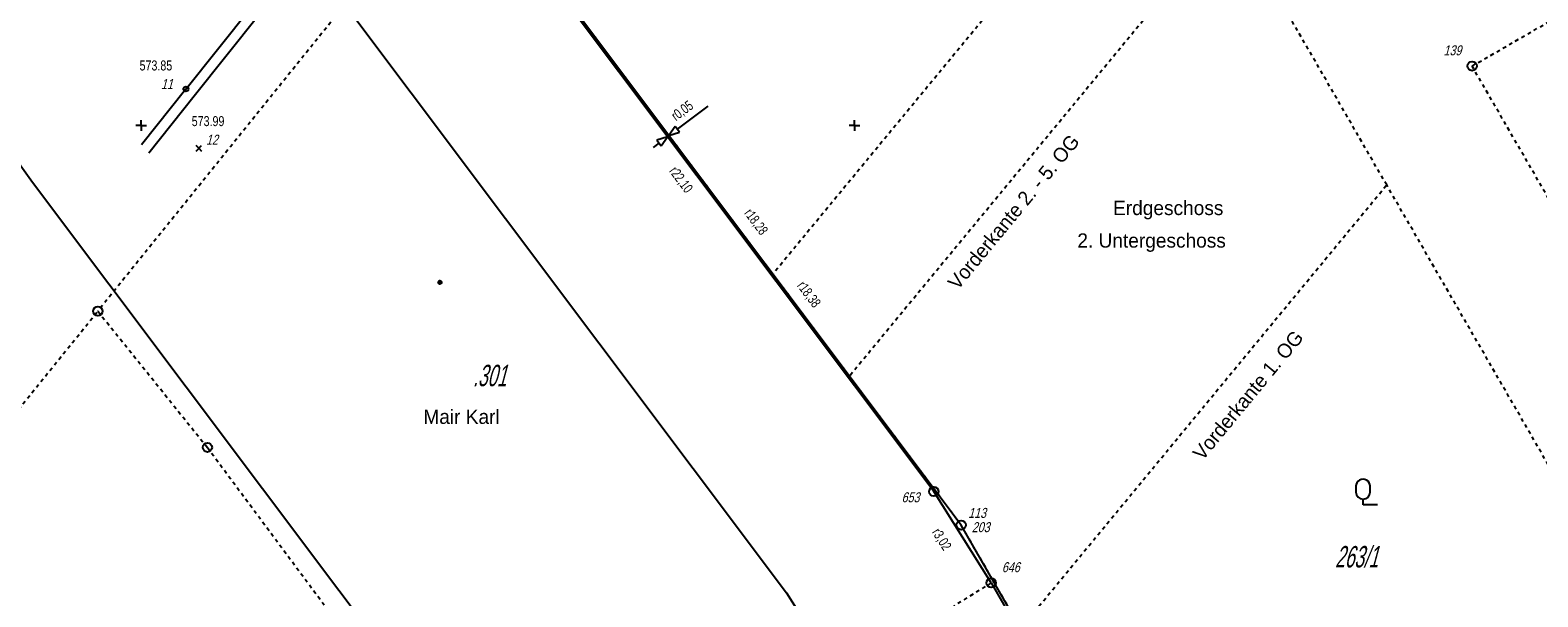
# Model space of a CAD drawing. Extents: x 0 to 80080, y 0 to 236956.
# Tile 4 of 8: x 79977 to 80019, y 236887 to 236903. Entities that reach past the tile are written whole.
import ezdxf

# ---------------------------------------------------------------- set-up
doc = ezdxf.new("R2010")
doc.units = 0
doc.header["$LTSCALE"] = 0.05
doc.header["$MEASUREMENT"] = 0
for name, pattern in [('GESTRICHELT', [1, 0.6, -0.4]), ('PUNKT', [0.36, 0.04, -0.32]), ('PUNKT2', [0.14, 0.04, -0.1]), ('VERDECKT2', [0.3, 0.14, -0.16])]:
    doc.linetypes.add(name, pattern=pattern)
doc.layers.get('0').update_dxf_attribs({"linetype": 'CONTINUOUS'})
for name, color, linetype in [('GRENZEN', 7, 'CONTINUOUS'), ('GRGRENZE', 7, 'CONTINUOUS'), ('HEKTAR', 7, 'CONTINUOUS'), ('HO', 7, 'CONTINUOUS'), ('KATASTER', 7, 'CONTINUOUS'), ('NUSYMB', 7, 'CONTINUOUS'), ('OBJEKTE', 7, 'CONTINUOUS'), ('PN', 7, 'CONTINUOUS'), ('SITHOEHE', 40, 'CONTINUOUS'), ('SITLAGE', 2, 'CONTINUOUS'), ('TBO', 3, 'CONTINUOUS')]:
    doc.layers.add(name, color=color, linetype=linetype)
doc.styles.add('AUDIT_D_040929113833-1', font='txt')

# ---------------------------------------------------------------- blocks, each defined once
blk = doc.blocks.new('GST', base_point=(295.049, 113.9358))
at = {"style": 'AUDIT_D_040929113833-1', "flags": 4}
blk.add_attdef('GST', (295.049, 113.9358), '', height=1, dxfattribs=at)
blk.add_attdef('GST', (295.049, 113.9358), '', height=1, dxfattribs=at)
blk = doc.blocks.new('BEMASS0008')
at = {"color": 7, "linetype": 'Continuous', "style": 'AUDIT_D_040929113833-1', "width": 0.75}
blk.add_text('r22,10', height=0.28, rotation=306.87, dxfattribs=at).set_placement((79994.7903, 236898.714))
blk = doc.blocks.new('BEMASS0009')
at = {"color": 7, "linetype": 'Continuous', "style": 'AUDIT_D_040929113833-1', "width": 0.75}
blk.add_text('r3,02', height=0.28, rotation=302.166, dxfattribs=at).set_placement((80002.1588, 236888.5912))
blk = doc.blocks.new('9', base_point=(134.9007, 189.0778))
at = {"color": 0, "linetype": 'Continuous'}
blk.add_circle((134.9007, 189.0778), 0.65, dxfattribs=at)
at = {"style": 'AUDIT_D_040929113833-1', "flags": 4}
for tag in ['HO', 'PN']:
    blk.add_attdef(tag, (135.9007, 190.0778), '', height=0.28, dxfattribs=at)
blk = doc.blocks.new('177', base_point=(65.0594, 82.5504))
at = {"color": 0, "linetype": 'Continuous'}
for p, q in [((64.0594, 85.1504), (64.0594, 84.3504)), ((66.0594, 84.3504), (66.0594, 85.1504)), ((65.0594, 82.5504), (65.0594, 83.3504)), ((67.0594, 82.5504), (65.0594, 82.5504))]:
    blk.add_line(p, q, dxfattribs=at)
for centre, start, end in [((65.0594, 85.1504), 0, 180.000005), ((65.0594, 84.3504), 180, 0)]:
    blk.add_arc(centre, 1, start, end, dxfattribs=at)
blk = doc.blocks.new('38', base_point=(174.6347, 173.4226))
at = {"color": 0, "linetype": 'Continuous'}
for radius in [0.25, 0.15]:
    blk.add_circle((174.6347, 173.4226), radius, dxfattribs=at)
blk = doc.blocks.new('11', base_point=(154.8674, 189.62))
at = {"color": 0, "linetype": 'Continuous'}
blk.add_circle((154.8674, 189.62), 0.35, dxfattribs=at)
at = {"style": 'AUDIT_D_040929113833-1', "flags": 4}
for tag in ['HO', 'PN']:
    blk.add_attdef(tag, (155.8674, 190.62), '', height=0.28, dxfattribs=at)
blk = doc.blocks.new('25', base_point=(294.8925, 187.6994))
at = {"color": 0, "linetype": 'Continuous'}
for p, q in [((294.5036, 187.3105), (295.2814, 188.0884)), ((294.8925, 187.6994), (294.5036, 188.0884)), ((294.8925, 187.6994), (295.2814, 187.3105))]:
    blk.add_line(p, q, dxfattribs=at)
at = {"style": 'AUDIT_D_040929113833-1', "flags": 4}
for tag in ['HO', 'PN']:
    blk.add_attdef(tag, (295.8925, 188.6994), '', height=0.28, dxfattribs=at)
blk = doc.blocks.new('13', base_point=(174.7973, 188.5503))
at = {"color": 0, "linetype": 'Continuous'}
for q in [(174.0473, 188.5503), (174.7973, 189.3003), (175.5473, 188.5503), (174.7973, 187.8003)]:
    blk.add_line((174.7973, 188.5503), q, dxfattribs=at)
at = {"style": 'AUDIT_D_040929113833-1', "flags": 4}
for tag in ['HO', 'PN']:
    blk.add_attdef(tag, (175.7973, 189.5503), '', height=0.28, dxfattribs=at)
blk = doc.blocks.new('BEMASS0056')
at = {"color": 7, "linetype": 'Continuous', "style": 'AUDIT_D_040929113833-1', "width": 0.75}
blk.add_text('r18,28', height=0.28, rotation=306.87, dxfattribs=at).set_placement((79996.8934, 236897.5348))
blk = doc.blocks.new('BEMASS0073')
at = {"color": 7, "linetype": 'Continuous'}
for p, q in [((79995.0352, 236899.893), (79995.8992, 236900.541)), ((79994.7552, 236899.683), (79994.4552, 236899.583)), ((79994.5752, 236899.423), (79994.7552, 236899.683)), ((79994.9752, 236899.973), (79994.7952, 236899.713)), ((79994.7952, 236899.713), (79995.0952, 236899.813)), ((79995.0952, 236899.813), (79994.9752, 236899.973)), ((79994.5152, 236899.503), (79994.3552, 236899.383)), ((79994.4552, 236899.583), (79994.5752, 236899.423))]:
    blk.add_line(p, q, dxfattribs=at)
at = {"color": 7, "linetype": 'Continuous', "style": 'AUDIT_D_040929113833-1', "width": 0.75}
blk.add_text('r0,05', height=0.28, rotation=36.87, dxfattribs=at).set_placement((79994.9952, 236900.113))
blk = doc.blocks.new('BEMASS0075')
at = {"color": 7, "linetype": 'Continuous', "style": 'AUDIT_D_040929113833-1', "width": 0.75}
blk.add_text('r18,38', height=0.28, rotation=306.87, dxfattribs=at).set_placement((79998.3759, 236895.5001))

msp = doc.modelspace()

# ---------------------------------------------------------------- linework, layer by layer
at = {"layer": 'GRGRENZE', "color": 7, "linetype": 'GESTRICHELT'}
msp.add_line((79988.96, 236907.41), (79978.79, 236894.79), dxfattribs=at)
at = {"layer": 'GRGRENZE', "color": 30, "linetype": 'Continuous'}
msp.add_line((80003.83, 236887.17), (80002.22, 236889.73), dxfattribs=at)
for points in [[(80002.22, 236889.73), (79988.96, 236907.41), (79996.39, 236916.43)], [(80003.83, 236887.17), (80006.4, 236882.7), (80006.79, 236881.95)]]:
    msp.add_lwpolyline(points, dxfattribs=at)
at = {"layer": 'GRGRENZE', "color": 7, "linetype": 'GESTRICHELT'}
msp.add_lwpolyline([(79971.41, 236885.66), (79978.79, 236894.79), (79981.86, 236890.97), (79987.11, 236883.89)], dxfattribs=at)
at = {"layer": 'OBJEKTE', "color": 7, "linetype": 'GESTRICHELT'}
msp.add_line((80003.83, 236887.17), (80000, 236884.79), dxfattribs=at)
at = {"layer": 'SITHOEHE', "color": 2, "linetype": 'Continuous'}
msp.add_line((79981.259, 236901.021), (79980.012, 236899.457), dxfattribs=at)
for points in [[(79981.259, 236901.021), (79991.396, 236913.73), (80000.53, 236925.137), (80002.089, 236926.122), (80005.239, 236927.255), (80010.743, 236936.018), (80011.807, 236937.712)], [(79981.493, 236900.834), (79991.63, 236913.543), (80000.733, 236924.91), (80002.221, 236925.851), (80005.438, 236927.008), (80010.997, 236935.858)], [(79980.215, 236899.231), (79981.493, 236900.834)]]:
    msp.add_lwpolyline(points, dxfattribs=at)
at = {"layer": 'TBO', "color": 3, "linetype": 'PUNKT'}
msp.add_line((80017.069, 236919.292), (79997.709, 236895.828), dxfattribs=at)
at = {"layer": 'TBO', "color": 3, "linetype": 'PUNKT2'}
for p, q in [((80011.015, 236906.487), (79999.857, 236892.964)), ((80014.916, 236898.33), (80011.874, 236903.6)), ((80002.986, 236888.792), (79992.017, 236903.417)), ((80018.664, 236861.631), (80002.986, 236888.792))]:
    msp.add_line(p, q, dxfattribs=at)
at = {"layer": 'TBO', "color": 3, "linetype": 'VERDECKT2'}
for p, q in [((80017.309, 236901.665), (80025.364, 236906.314)), ((80031.154, 236877.679), (80017.309, 236901.665))]:
    msp.add_line(p, q, dxfattribs=at)
at = {"layer": 'TBO', "color": 3, "linetype": 'Continuous'}
for p, q in [((80002.986, 236888.792), (79991.955, 236903.499)), ((80016.164, 236865.961), (80002.986, 236888.792))]:
    msp.add_line(p, q, dxfattribs=at)
at = {"layer": 'TBO', "color": 3, "linetype": 'GESTRICHELT'}
for p in [(80004.657, 236885.897), (80029.242, 236873.51)]:
    msp.add_line(p, (80014.916, 236898.33), dxfattribs=at)
at = {"layer": 'TBO', "color": 4, "linetype": 'Continuous'}
for points in [[(79993.333, 236936.469), (79991.311, 236934.017, 0.013095), (79990.827, 236933.398), (79989.668, 236931.835), (79986.457, 236927.957, 0.000242), (79986.448, 236927.946), (79984.828, 236925.986, 0.000417), (79984.812, 236925.967), (79977.382, 236916.947, 0.346032), (79976.96, 236898.41), (79989.85, 236881.223)], [(80001.046, 236930.104), (79999.024, 236927.652, 0.013095), (79998.862, 236927.446), (79997.543, 236925.665), (79994.159, 236921.579, 0.000242), (79994.156, 236921.575), (79992.536, 236919.615, 0.000417), (79992.531, 236919.609), (79985.101, 236910.589, 0.346032), (79984.96, 236904.41), (79998.097, 236886.894), (79999.545, 236884.592)]]:
    msp.add_lwpolyline(points, format="xyb", dxfattribs=at)

# ---------------------------------------------------------------- block references
at = {"layer": 'GRENZEN'}
ref = msp.add_blockref('GST', (79989.303, 236892.686), dxfattribs=dict(at, xscale=0.2, yscale=0.2, zscale=0.2))
ref.add_attrib('GST', '.301', (79989.303, 236892.686), dxfattribs={"color": 7, "height": 0.6, "style": 'AUDIT_D_040929113833-1', "oblique": 15, "width": 0.6, "flags": 4})
ref = msp.add_blockref('GST', (80013.467, 236887.603), dxfattribs=dict(at, xscale=0.2, yscale=0.2, zscale=0.2))
ref.add_attrib('GST', '263/1', (80013.467, 236887.603), dxfattribs={"color": 7, "height": 0.6, "style": 'AUDIT_D_040929113833-1', "oblique": 15, "width": 0.6, "flags": 4})
at = {"layer": 'HEKTAR', "xscale": 0.2, "yscale": 0.2, "zscale": 0.2}
for p in [(79980, 236900), (80000, 236900)]:
    msp.add_blockref('13', p, dxfattribs=at)
at = {"layer": 'KATASTER', "xscale": 0.2, "yscale": 0.2, "zscale": 0.2}
for name, p in [('9', (79978.79, 236894.79)), ('9', (79981.86, 236890.97)), ('177', (80014.254, 236889.358))]:
    msp.add_blockref(name, p, dxfattribs=at)
at = {"layer": 'KATASTER'}
ref = msp.add_blockref('9', (80002.22, 236889.73), dxfattribs=dict(at, xscale=0.2, yscale=0.2, zscale=0.2))
ref.add_attrib('PN', '653', (80001.32, 236889.43), dxfattribs={"layer": 'PN', "height": 0.28, "style": 'AUDIT_D_040929113833-1', "oblique": 15, "width": 0.8, "flags": 4})
ref = msp.add_blockref('9', (80003.83, 236887.17), dxfattribs=dict(at, xscale=0.2, yscale=0.2, zscale=0.2))
ref.add_attrib('PN', '646', (80004.13, 236887.47), dxfattribs={"layer": 'PN', "height": 0.28, "style": 'AUDIT_D_040929113833-1', "oblique": 15, "width": 0.8, "flags": 4})
at = {"layer": 'NUSYMB', "xscale": 0.2, "yscale": 0.2, "zscale": 0.2}
msp.add_blockref('38', (79988.38, 236895.6), dxfattribs=at)
at = {"layer": 'SITHOEHE', "color": 2}
ref = msp.add_blockref('11', (79981.259, 236901.021), dxfattribs=dict(at, xscale=0.2, yscale=0.2, zscale=0.2))
ref.add_attrib('PN', '11', (79980.559, 236901.021), dxfattribs={"layer": 'PN', "height": 0.28, "style": 'AUDIT_D_040929113833-1', "oblique": 15, "width": 0.8, "flags": 4})
ref.add_attrib('HO', '573.85', (79979.959, 236901.541), dxfattribs={"layer": 'HO', "height": 0.28, "style": 'AUDIT_D_040929113833-1', "width": 0.8, "flags": 4})
ref = msp.add_blockref('25', (79981.621, 236899.36), dxfattribs=dict(at, xscale=0.2, yscale=0.2, zscale=0.2))
ref.add_attrib('PN', '12', (79981.821, 236899.46), dxfattribs={"layer": 'PN', "height": 0.28, "style": 'AUDIT_D_040929113833-1', "oblique": 15, "width": 0.8, "flags": 4})
ref.add_attrib('HO', '573.99', (79981.421, 236899.98), dxfattribs={"layer": 'HO', "height": 0.28, "style": 'AUDIT_D_040929113833-1', "width": 0.8, "flags": 4})
at = {"layer": 'SITLAGE'}
for name in ['BEMASS0008', 'BEMASS0009']:
    msp.add_blockref(name, (0, 0), dxfattribs=at)
at = {"layer": 'TBO', "color": 3}
ref = msp.add_blockref('9', (80017.309, 236901.665), dxfattribs=dict(at, xscale=0.2, yscale=0.2, zscale=0.2))
ref.add_attrib('PN', '139', (80016.509, 236901.965), dxfattribs={"layer": 'PN', "color": 7, "height": 0.28, "style": 'AUDIT_D_040929113833-1', "oblique": 15, "width": 0.8, "flags": 4})
at = {"layer": 'TBO'}
for name in ['BEMASS0073', 'BEMASS0056', 'BEMASS0075']:
    msp.add_blockref(name, (0, 0), dxfattribs=at)
at = {"layer": 'TBO', "color": 3}
ref = msp.add_blockref('9', (80002.986, 236888.792), dxfattribs=dict(at, xscale=0.2, yscale=0.2, zscale=0.2))
ref.add_attrib('PN', '113', (80003.186, 236888.992), dxfattribs={"layer": 'PN', "color": 7, "height": 0.28, "style": 'AUDIT_D_040929113833-1', "oblique": 15, "width": 0.8, "flags": 4})
ref = msp.add_blockref('9', (80002.986, 236888.792), dxfattribs=dict(at, xscale=0.2, yscale=0.2, zscale=0.2))
ref.add_attrib('PN', '203', (80003.286, 236888.592), dxfattribs={"layer": 'PN', "color": 7, "height": 0.28, "style": 'AUDIT_D_040929113833-1', "oblique": 15, "width": 0.8, "flags": 4})

# ---------------------------------------------------------------- texts
at = {"layer": 'TBO', "color": 3, "linetype": 'PUNKT2', "style": 'AUDIT_D_040929113833-1'}
msp.add_text('Vorderkante 2. - 5. OG', height=0.4, rotation=50.472, dxfattribs=at).set_placement((80002.891, 236895.361))
at = {"layer": 'TBO', "color": 3, "linetype": 'Continuous', "style": 'AUDIT_D_040929113833-1'}
for s, p in [('Erdgeschoss', (80007.247, 236897.485)), ('2. Untergeschoss', (80006.245, 236896.572)), ('Mair Karl', (79987.914, 236891.629))]:
    msp.add_text(s, height=0.4, dxfattribs=at).set_placement(p)
at = {"layer": 'TBO', "color": 3, "linetype": 'GESTRICHELT', "style": 'AUDIT_D_040929113833-1'}
msp.add_text('Vorderkante 1. OG', height=0.4, rotation=50.472, dxfattribs=at).set_placement((80009.754, 236890.576))

doc.saveas('drawing.dxf')
